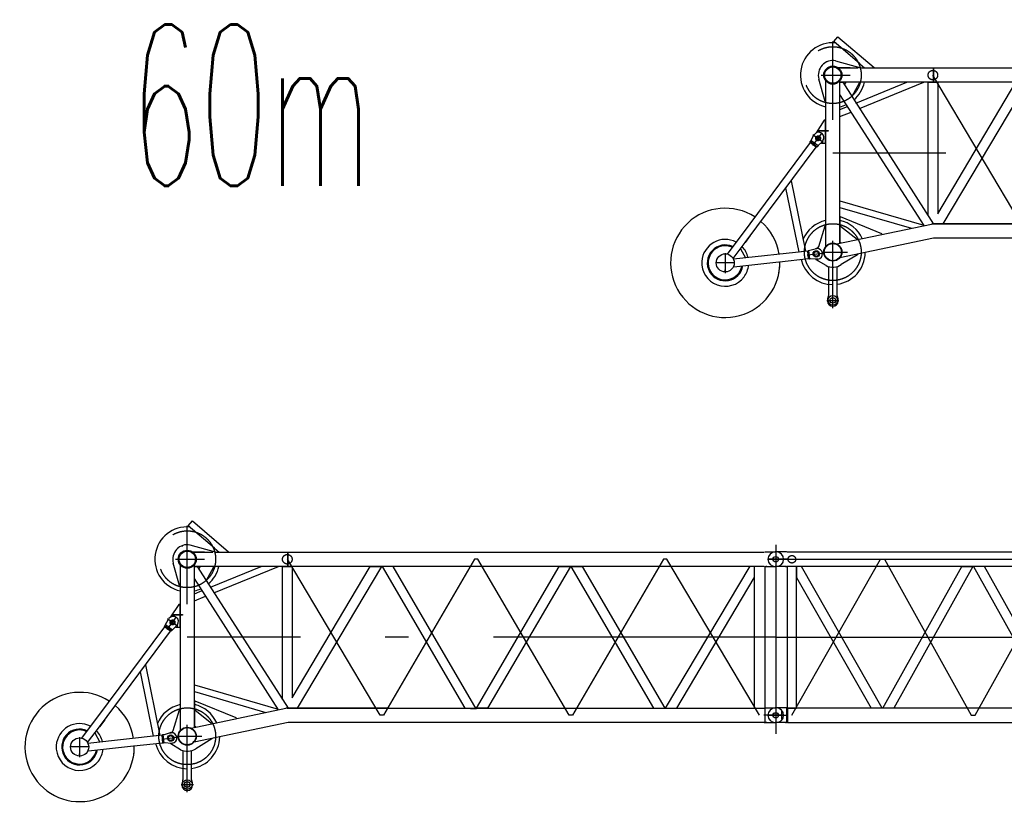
# Model space of a CAD drawing. Extents: x 2355 to 145802, y 9919 to 95870.
# Tile 21 of 60: x 34788 to 43939, y 49734 to 57045. Entities that reach past the tile are written whole.
import ezdxf
from ezdxf.enums import TextEntityAlignment as Align

# ---------------------------------------------------------------- set-up
doc = ezdxf.new("R2010")
doc.units = 0
doc.header["$LTSCALE"] = 87.5
doc.linetypes.add('CENTER', pattern=[50.5, 30, -9, 2.5, -9])
doc.linetypes.add('HIDDEN', pattern=[12.6, 8.4, -4.2])
doc.layers.add('11', color=7, linetype='CONTINUOUS')
doc.layers.add('13', color=216, linetype='CONTINUOUS')
doc.styles.get("Standard").update_dxf_attribs({"font": 'txt', "bigfont": 'bigfont'})

# ---------------------------------------------------------------- blocks, each defined once
blk = doc.blocks.new('*G3')
at = {"layer": '11', "color": 7, "linetype": 'CENTER'}
for p, q in [((42345.6, 56113.1), (42345.6, 56841.4)), ((47815.6, 56663.9), (47815.6, 54907.1)), ((47727.3, 56597.4), (47733.1, 56597.4)), ((47815.6, 56597.4), (47815.6, 56462.4)), ((47815.6, 56596.4), (47815.6, 56463.4)), ((44137.9, 55079.9), (43275.9, 56530)), ((45015.9, 56530), (44169.3, 55079.9)), ((45047.3, 56530), (45015.9, 56530)), ((45893.9, 55079.9), (45047.3, 56530)), ((46771.8, 56530), (45925.3, 55079.9)), ((46803.2, 56530), (46771.8, 56530)), ((47665.6, 55079.9), (46803.2, 56530)), ((47733.1, 56462.4), (47722.1, 56462.4)), ((47815.6, 56529.9), (47744.1, 56529.9)), ((47927.1, 56529.9), (47815.6, 56529.9)), ((42158.9, 55875.6), (42246.8, 55993.5)), ((42161.1, 55978.7), (42257.1, 55907.1)), ((47815.6, 55804.9), (42345.6, 55804.9)), ((47727.3, 55147.4), (47733.1, 55147.4)), ((47815.6, 55147.4), (47815.6, 55012.4)), ((47815.6, 55147.4), (47815.6, 55012.4)), ((44169.3, 55079.9), (44137.9, 55079.9)), ((45925.3, 55079.9), (45893.9, 55079.9)), ((47888.1, 55079.9), (47704.1, 55079.9)), ((47733.1, 55012.4), (47722.1, 55012.4)), ((42345.6, 54364.6), (42345.6, 54990.1)), ((41345.6, 54875.5), (41345.6, 54834.5)), ((41345.6, 54868.2), (41345.6, 54848.2)), ((41345.6, 54834.5), (41345.6, 54690.5)), ((42108.5, 54858.7), (42254.7, 54874.7)), ((42247.6, 54884.9), (42481.4, 54884.9)), ((41435.7, 54784.9), (41255.5, 54784.9)), ((41345.6, 54701.5), (41345.6, 54721.5)), ((42288.6, 54435.9), (42402.5, 54435.9))]:
    blk.add_line(p, q, dxfattribs=at)
at = {"layer": '11', "color": 7, "linetype": 'CONTINUOUS'}
for p, q in [((42354.5, 56841.4), (42393.5, 56887.1)), ((42597.9, 56633.6), (42354.5, 56841.4)), ((42393.5, 56887.1), (42729.4, 56600.2)), ((42297, 56650.2), (42297, 56649.8)), ((42369, 56663.5), (42605, 56598)), ((42266.1, 56631.8), (42266.1, 56632.2)), ((42506.7, 56596.5), (42397.2, 56596.5)), ((42397.2, 56596.5), (42582.3, 56596.5)), ((42597.9, 56633.6), (42641.4, 56596.4)), ((42611.3, 56596.5), (43280.6, 56596.5)), ((42729.4, 56600.2), (42733.6, 56596.5)), ((43280.6, 56463.5), (43280.6, 56596.5)), ((43280.6, 56596.5), (47708.7, 56596.5)), ((43280.6, 56596.5), (43280.6, 56463.5)), ((47715.2, 56597.4), (47815.6, 56597.4)), ((42273.6, 56285), (42215.5, 56493.7)), ((42279.1, 56478.5), (42279.1, 56285)), ((42279.1, 56478.5), (42279.1, 56015.3)), ((42412.1, 54966.8), (42412.1, 56478.5)), ((42412.1, 56349.8), (42412.1, 56463.5)), ((42412.1, 56463.5), (42437.2, 56463.5)), ((43280.6, 56463.5), (42412.1, 56463.5)), ((42437.2, 56463.5), (43282.1, 55146.1)), ((42465, 56463.5), (42452.2, 56440)), ((42593.5, 56463.5), (42465, 56463.5)), ((42561, 56270.5), (43033.5, 56463.5)), ((42593.5, 56458.5), (42593.5, 56463.5)), ((42594.1, 56218.8), (43192.9, 56463.5)), ((43231.2, 55225.5), (43231.2, 56463.5)), ((43231.2, 56463.5), (43320.1, 56463.5)), ((47708.7, 56463.5), (43280.6, 56463.5)), ((43320.1, 55241.6), (44046.6, 56463.5)), ((43320.1, 56463.5), (43320.1, 55241.6)), ((44150, 56463.5), (43366.9, 55146.4)), ((44046.6, 56463.5), (44150, 56463.5)), ((44156.6, 56463.5), (44925.6, 55146.4)), ((44259.6, 56463.5), (44156.6, 56463.5)), ((45031.6, 55141.1), (44259.6, 56463.5)), ((45034.6, 55146.4), (45803.6, 56463.5)), ((45906.5, 56463.5), (45137.6, 55146.4)), ((45803.6, 56463.5), (45906.5, 56463.5)), ((45912.6, 56463.5), (46015.6, 56463.5)), ((46681.5, 55146.4), (45912.6, 56463.5)), ((46015.6, 56463.5), (46784.5, 55146.4)), ((46791.1, 55146.4), (47576.1, 56466.6)), ((47614.8, 56463.5), (47614.8, 55146.4)), ((47715.2, 56462.4), (47815.6, 56462.4)), ((47716.4, 55147.4), (47716.4, 56462.4)), ((42525.7, 56334.7), (42593.5, 56458.5)), ((42279.1, 56285), (42273.6, 56285)), ((43194, 55130.7), (42412.1, 56349.8)), ((42521.5, 56332), (42525.7, 56334.7)), ((46894.5, 55146.4), (47614.8, 56357.6)), ((42412.1, 56209.6), (42483.3, 56238.7)), ((42265.9, 56110.8), (42190.4, 55993.6)), ((42279.1, 56110.8), (42265.9, 56110.8)), ((42279.1, 56015.3), (42279.1, 56110.8)), ((42412.1, 56144.5), (42516.4, 56187.1)), ((42209.1, 56009.3), (42209.1, 56015.3)), ((42209.1, 56015.3), (42279.1, 56015.3)), ((42279.1, 56009.3), (42209.1, 56009.3)), ((42279.1, 56015.3), (42302.2, 56015.3)), ((42279.1, 56009.3), (42279.1, 54936.4)), ((42279.1, 55897.9), (42279.1, 56009.3)), ((42302.2, 56009.3), (42279.1, 56009.3)), ((42302.2, 56015.3), (42302.2, 56009.3)), ((42136.3, 55912.2), (42144.1, 55922.7)), ((42144.1, 55922.7), (42166.8, 55968.2)), ((42166.8, 55968.2), (42175.2, 55979.4)), ((42253.8, 55920.8), (42245.4, 55909.6)), ((42135.3, 55902.5), (41501.7, 55052.8)), ((41529.4, 54972.8), (42191.4, 55860.6)), ((42135.3, 55902.5), (42136.3, 55912.2)), ((42191.4, 55860.6), (42135.3, 55902.5)), ((42136.3, 55912.2), (42200.4, 55864.4)), ((42177.3, 55888.4), (42177.3, 55888.4)), ((42177.3, 55885.9), (42177.3, 55885.9)), ((42177.3, 55883.4), (42177.3, 55883.4)), ((42200.4, 55864.4), (42191.4, 55860.6)), ((42208.3, 55874.9), (42200.4, 55864.4)), ((42245.4, 55909.6), (42208.3, 55874.9)), ((42236.7, 55901.5), (42239.1, 55897.9)), ((42239.1, 55897.9), (42279.1, 55897.9)), ((41958.7, 55548.5), (42092.1, 54892.1)), ((42032, 54885.5), (41910.3, 55483.7)), ((42412.1, 55362), (43190.6, 55135.9)), ((42412.1, 55299.2), (43076.9, 55106.2)), ((42418.1, 55211.3), (42412.1, 55211.3)), ((42412.1, 55211.3), (42412.1, 54979.3)), ((42801.5, 55054.5), (42418.1, 55211.3)), ((42215.4, 54937), (42273.6, 55129.9)), ((42273.6, 55129.9), (42279.1, 55129.9)), ((42279.1, 55129.9), (42279.1, 54936.4)), ((42382.4, 54960.5), (43261.9, 55145)), ((42412.1, 54979.3), (42412.1, 55126.9)), ((42412.1, 55126.9), (42418.5, 55126.9)), ((42418.5, 55126.9), (42572, 55006.4)), ((43275.6, 55146.4), (44205.6, 55146.4)), ((44205.6, 55146.4), (43275.6, 55146.4)), ((44205.6, 55146.4), (47708.7, 55146.4)), ((44925.6, 55146.4), (45031.6, 55141.1)), ((45137.6, 55146.4), (45028.5, 55146.4)), ((47708.7, 55146.4), (47715.2, 55147.4)), ((47715.2, 55147.4), (47715.2, 55012.4)), ((47715.2, 55147.4), (47815.6, 55147.4)), ((47873.1, 55045.8), (47873.1, 55114)), ((41501.7, 55052.8), (41452.6, 54987)), ((41578.5, 55038.6), (41529.4, 54972.8)), ((43282.5, 55013.4), (42409.7, 54830.4)), ((42572, 55006.4), (42573.2, 55000.5)), ((42802.8, 55048.7), (42801.5, 55054.5)), ((44205.6, 55013.4), (43282.5, 55013.4)), ((47708.7, 55013.4), (44205.6, 55013.4)), ((47708.7, 55013.4), (47715.2, 55012.4)), ((47715.2, 55012.4), (47815.6, 55012.4)), ((41452.6, 54987), (41363.3, 54867.2)), ((41419.4, 54825.3), (41529.4, 54972.8)), ((41486.3, 54915), (41534.5, 54830.8)), ((42132.9, 54901.6), (42181.6, 54916)), ((42181.6, 54916), (42195.6, 54917.5)), ((42192, 54917.1), (42192, 54922.8)), ((42192, 54922.8), (42196.3, 54922.8)), ((42412.1, 54979.3), (42424.7, 54969.4)), ((42424.7, 54969.4), (42412.1, 54979.3)), ((42112, 54894.2), (41422.7, 54818.6)), ((41850.6, 54794.5), (42119.6, 54824.7)), ((42092.1, 54892.1), (42032, 54885.5)), ((42112, 54894.2), (42119.9, 54900.1)), ((42119.6, 54824.7), (42112, 54894.2)), ((42128.6, 54820.6), (42119.6, 54824.7)), ((42119.9, 54900.1), (42132.9, 54901.6)), ((42119.9, 54900.1), (42128.6, 54820.6)), ((42141.7, 54822), (42128.6, 54820.6)), ((42192.3, 54818.6), (42141.7, 54822)), ((42192, 54812.8), (42192, 54818.6)), ((42206.3, 54820.1), (42192.3, 54818.6)), ((42219.4, 54823.7), (42219.4, 54823.7)), ((42575.6, 54860), (42424.5, 54769.1)), ((42574.6, 54864.9), (42575.6, 54860)), ((41421.2, 54748), (41426.5, 54748)), ((41426.5, 54748), (41844.7, 54794.5)), ((42282.5, 54759.6), (42192, 54812.8)), ((42206.1, 54808.5), (42206.1, 54807.7)), ((42305.6, 54750.7), (42305.6, 54478.3)), ((42385.6, 54478.2), (42385.6, 54750.6)), ((42295.6, 54440.8), (42295.6, 54430.9)), ((42395.6, 54430.9), (42395.6, 54440.9))]:
    blk.add_line(p, q, dxfattribs=at)
at = {"layer": '11', "color": 7, "linetype": 'HIDDEN'}
for p, q in [((42237.8, 56529.9), (42506.8, 56529.9)), ((42144.1, 55922.7), (42208.3, 55874.9)), ((42295.6, 54440.8), (42295.6, 54430.9)), ((42395.6, 54430.9), (42395.6, 54440.9))]:
    blk.add_line(p, q, dxfattribs=at)
at = {"layer": '11', "color": 7, "linetype": 'CONTINUOUS'}
blk.add_lwpolyline([(41401.3, 54919.3), (41401.9, 54919.2)], dxfattribs=at)
at = {"layer": '11', "color": 7, "linetype": 'HIDDEN'}
for centre, radius in [((42345.6, 56530), 264), ((43275.6, 56529.9), 44.5), ((42209.1, 55942.9), 22.5)]:
    blk.add_circle(centre, radius, dxfattribs=at)
at = {"layer": '11', "color": 7, "linetype": 'CONTINUOUS'}
for centre, radius in [((42345.6, 56529.9), 84.3), ((42345.6, 56529.9), 76), ((47815.6, 56529.9), 25.5), ((42209.1, 55942.9), 17.1), ((47815.6, 55079.9), 25.5), ((42345.6, 54884.9), 84), ((42345.6, 54884.9), 80), ((41345.6, 54784.9), 84.1), ((42192, 54867.8), 30), ((42192, 54867.8), 22.5), ((42192, 54867.8), 22.5), ((42345.6, 54435.9), 45), ((42345.6, 54435.9), 26)]:
    blk.add_circle(centre, radius, dxfattribs=at)
at = {"layer": '11', "color": 7, "linetype": 'CENTER'}
blk.add_circle((42345.6, 54884.9), 264, dxfattribs=at)
at = {"layer": '11', "color": 7, "linetype": 'CONTINUOUS'}
for centre, radius, start, end in [((42345.6, 56529.9), 301.5, 85.16906, 171.57169), ((42345.6, 56529.9), 135, 78.77052, -164.45529), ((42345.6, 56529.9), 301.5, 171.57307, -102.74243), ((47820.6, 56529.9), 67.5, 0, 90), ((42345.6, 56529.9), 301.5, -49.46246, -12.7161), ((47820.6, 56529.9), 67.5, -90, 0), ((42345.6, 56529.9), 301.5, -77.25964, -65.19077), ((42214.5, 55950.1), 49, -36.71097, 143.28796), ((41345.6, 54784.9), 508, 57.24049, 1.19177), ((41345.6, 54784.9), 508, 9.09353, 49.33808), ((42345.6, 54884.9), 301.5, 102.73973, 157.06713), ((42345.6, 54884.9), 301.5, 24.58458, 77.25697), ((43275.6, 55080.1), 66.3, 90, 101.87793), ((43275.6, 55080), 66.4, 90, 101.85548), ((47820.6, 55079.9), 67.5, 0, 90), ((41345.6, 54784.9), 217.8, 62.53751, 176.34952), ((47820.6, 55079.9), 67.5, -90, 0), ((41345.6, 54784.9), 166.8, 65.40244, -150.55548), ((41345.6, 54784.9), 158.2, 66.06635, -150.55563), ((41345.6, 54784.9), 217.8, 12.87309, 44.04091), ((42200.9, 54868.8), 49, -83.73584, 96.26199), ((42196.3, 54942.8), 20, -90, -16.80737), ((42345.6, 54884.9), 301.5, -167.02945, -89.99966), ((42345.6, 54884.9), 301.5, -82.3808, -1.02635), ((41345.6, 54784.9), 217.8, 176.34949, -36.74615), ((41345.6, 54784.9), 166.8, -150.55577, -9.3653), ((41345.6, 54784.9), 158.2, -150.55724, -10.23193), ((41345.6, 54784.9), 217.8, -36.74564, -5.64334), ((41345.6, 54784.9), 508, -12.0368, 1.19), ((42345.6, 54884.9), 140, -116.71658, -55.70477), ((42345.6, 54440.8), 50, 150.05791, 179.99924), ((42280.6, 54478.3), 25, -29.89746, -0.00076), ((42410.5, 54478.2), 24.9, 180, -150.07852), ((42345.6, 54440.8), 50, 0, 29.88321), ((42345.6, 54430.9), 50, 180, 0)]:
    blk.add_arc(centre, radius, start, end, dxfattribs=at)
at = {"layer": '11', "color": 7, "linetype": 'HIDDEN'}
for centre, radius, start, end in [((42280.6, 54478.3), 25, -29.89572, -0.00076), ((42410.5, 54478.2), 24.9, 180, -150.08202)]:
    blk.add_arc(centre, radius, start, end, dxfattribs=at)
blk = doc.blocks.new('*G4')
at = {"layer": '11', "color": 7, "linetype": 'CONTINUOUS'}
for p, q in [((36354.5, 52341.4), (36393.5, 52387.1)), ((36393.5, 52387.1), (36729.3, 52100.2)), ((36597.9, 52133.6), (36354.5, 52341.4)), ((36369, 52163.5), (36605, 52098)), ((36266.1, 52131.8), (36266.1, 52132.2)), ((36297, 52150.2), (36297, 52149.8)), ((36506.7, 52096.5), (36397.1, 52096.5)), ((36397.1, 52096.5), (36582.3, 52096.5)), ((36597.9, 52133.6), (36641.4, 52096.4)), ((36611.3, 52096.5), (37280.6, 52096.5)), ((36729.3, 52100.2), (36733.6, 52096.5)), ((37280.6, 51963.5), (37280.6, 52096.5)), ((37280.6, 52096.5), (41708.7, 52096.5)), ((37280.6, 52096.5), (37280.6, 51963.5)), ((41715.2, 52097.4), (41815.6, 52097.4)), ((36273.6, 51785), (36215.5, 51993.7)), ((36279.1, 51978.5), (36279.1, 51785)), ((36279.1, 51978.5), (36279.1, 51515.3)), ((36412.1, 50466.8), (36412.1, 51978.5)), ((36412.1, 51849.8), (36412.1, 51963.5)), ((36412.1, 51963.5), (36437.1, 51963.5)), ((37280.6, 51963.5), (36412.1, 51963.5)), ((36437.1, 51963.5), (37282.1, 50646.1)), ((36465, 51963.5), (36452.2, 51940)), ((36593.4, 51963.5), (36465, 51963.5)), ((36525.7, 51834.7), (36593.4, 51958.5)), ((36561, 51770.5), (37033.5, 51963.5)), ((36593.4, 51958.5), (36593.4, 51963.5)), ((36594.1, 51718.8), (37192.9, 51963.5)), ((37231.2, 50725.5), (37231.2, 51963.5)), ((37231.2, 51963.5), (37320.1, 51963.5)), ((41708.7, 51963.5), (37280.6, 51963.5)), ((37320.1, 50741.6), (38046.6, 51963.5)), ((37320.1, 51963.5), (37320.1, 50741.6)), ((38150, 51963.5), (37366.9, 50646.4)), ((38046.6, 51963.5), (38150, 51963.5)), ((38156.6, 51963.5), (38925.6, 50646.4)), ((38259.5, 51963.5), (38156.6, 51963.5)), ((39031.6, 50641.1), (38259.5, 51963.5)), ((39034.6, 50646.4), (39803.6, 51963.5)), ((39906.5, 51963.5), (39137.6, 50646.4)), ((39803.6, 51963.5), (39906.5, 51963.5)), ((39912.6, 51963.5), (40015.6, 51963.5)), ((40681.5, 50646.4), (39912.6, 51963.5)), ((40015.6, 51963.5), (40784.5, 50646.4)), ((40791, 50646.4), (41576.1, 51966.6)), ((41614.8, 51963.5), (41614.8, 50646.4)), ((41715.2, 51962.4), (41815.6, 51962.4)), ((41716.4, 50647.4), (41716.4, 51962.4)), ((37194, 50630.7), (36412.1, 51849.8)), ((36521.5, 51832), (36525.7, 51834.7)), ((40894.5, 50646.4), (41614.8, 51857.6)), ((36279.1, 51785), (36273.6, 51785)), ((36412.1, 51709.6), (36483.3, 51738.7)), ((36412.1, 51644.5), (36516.4, 51687.1)), ((36265.9, 51610.8), (36190.4, 51493.6)), ((36279.1, 51610.8), (36265.9, 51610.8)), ((36279.1, 51515.3), (36279.1, 51610.8)), ((36144.1, 51422.7), (36166.8, 51468.2)), ((36166.8, 51468.2), (36175.2, 51479.4)), ((36209.1, 51509.3), (36209.1, 51515.3)), ((36209.1, 51515.3), (36279.1, 51515.3)), ((36279.1, 51509.3), (36209.1, 51509.3)), ((36279.1, 51515.3), (36302.2, 51515.3)), ((36279.1, 51509.3), (36279.1, 50436.4)), ((36279.1, 51397.9), (36279.1, 51509.3)), ((36302.2, 51509.3), (36279.1, 51509.3)), ((36302.2, 51515.3), (36302.2, 51509.3)), ((36135.3, 51402.5), (35501.7, 50552.8)), ((35529.4, 50472.8), (36191.4, 51360.6)), ((36135.3, 51402.5), (36136.3, 51412.2)), ((36191.4, 51360.6), (36135.3, 51402.5)), ((36136.3, 51412.2), (36144.1, 51422.7)), ((36136.3, 51412.2), (36200.4, 51364.4)), ((36177.2, 51388.4), (36177.2, 51388.4)), ((36177.2, 51385.9), (36177.2, 51385.9)), ((36177.2, 51383.4), (36177.2, 51383.4)), ((36200.4, 51364.4), (36191.4, 51360.6)), ((36208.3, 51374.9), (36200.4, 51364.4)), ((36245.4, 51409.6), (36208.3, 51374.9)), ((36236.7, 51401.5), (36239.1, 51397.9)), ((36239.1, 51397.9), (36279.1, 51397.9)), ((36253.7, 51420.8), (36245.4, 51409.6)), ((36031.9, 50385.5), (35910.3, 50983.7)), ((35958.7, 51048.5), (36092.1, 50392.1)), ((36412.1, 50862), (37190.6, 50635.9)), ((36412.1, 50799.2), (37076.9, 50606.2)), ((36418.1, 50711.3), (36412.1, 50711.3)), ((36412.1, 50711.3), (36412.1, 50479.3)), ((36801.5, 50554.5), (36418.1, 50711.3)), ((36215.4, 50437), (36273.6, 50629.9)), ((36273.6, 50629.9), (36279.1, 50629.9)), ((36279.1, 50629.9), (36279.1, 50436.4)), ((36382.4, 50460.5), (37261.9, 50645)), ((36412.1, 50479.3), (36412.1, 50626.9)), ((36412.1, 50626.9), (36418.4, 50626.9)), ((36418.4, 50626.9), (36572, 50506.4)), ((37275.6, 50646.4), (38205.6, 50646.4)), ((38205.6, 50646.4), (37275.6, 50646.4)), ((38205.6, 50646.4), (41708.7, 50646.4)), ((38925.6, 50646.4), (39031.6, 50641.1)), ((39137.6, 50646.4), (39028.5, 50646.4)), ((41708.7, 50646.4), (41715.2, 50647.4)), ((41715.2, 50647.4), (41715.2, 50512.4)), ((41715.2, 50647.4), (41815.6, 50647.4)), ((41873.1, 50545.8), (41873.1, 50614)), ((35501.7, 50552.8), (35452.6, 50487)), ((35578.4, 50538.6), (35529.4, 50472.8)), ((36802.8, 50548.7), (36801.5, 50554.5)), ((35452.6, 50487), (35363.3, 50367.2)), ((35419.4, 50325.3), (35529.4, 50472.8)), ((36191.9, 50417.1), (36191.9, 50422.8)), ((36191.9, 50422.8), (36196.2, 50422.8)), ((37282.5, 50513.4), (36409.7, 50330.4)), ((36412.1, 50479.3), (36424.7, 50469.4)), ((36424.7, 50469.4), (36412.1, 50479.3)), ((36572, 50506.4), (36573.2, 50500.5)), ((38205.6, 50513.4), (37282.5, 50513.4)), ((41708.7, 50513.4), (38205.6, 50513.4)), ((41708.7, 50513.4), (41715.2, 50512.4)), ((41715.2, 50512.4), (41815.6, 50512.4)), ((36112, 50394.2), (35422.7, 50318.6)), ((35486.3, 50415), (35534.5, 50330.8)), ((36092.1, 50392.1), (36031.9, 50385.5)), ((36112, 50394.2), (36119.9, 50400.1)), ((36119.6, 50324.7), (36112, 50394.2)), ((36119.9, 50400.1), (36132.9, 50401.6)), ((36119.9, 50400.1), (36128.6, 50320.6)), ((36132.9, 50401.6), (36181.6, 50416)), ((36181.6, 50416), (36195.5, 50417.5)), ((36575.6, 50360), (36424.5, 50269.1)), ((36574.5, 50364.9), (36575.6, 50360)), ((35421.2, 50248), (35426.5, 50248)), ((35426.5, 50248), (35844.6, 50294.5)), ((35850.6, 50294.5), (36119.6, 50324.7)), ((36128.6, 50320.6), (36119.6, 50324.7)), ((36141.6, 50322), (36128.6, 50320.6)), ((36192.3, 50318.6), (36141.6, 50322)), ((36191.9, 50312.8), (36191.9, 50318.6)), ((36282.5, 50259.6), (36191.9, 50312.8)), ((36206.2, 50320.1), (36192.3, 50318.6)), ((36206.1, 50308.5), (36206.1, 50307.7)), ((36219.4, 50323.7), (36219.4, 50323.7)), ((36305.6, 50250.7), (36305.6, 49978.3)), ((36385.6, 49978.2), (36385.6, 50250.6)), ((36295.6, 49940.8), (36295.6, 49930.9)), ((36395.6, 49930.9), (36395.6, 49940.9))]:
    blk.add_line(p, q, dxfattribs=at)
at = {"layer": '11', "color": 7, "linetype": 'CENTER'}
for p, q in [((36345.6, 51613.1), (36345.6, 52341.4)), ((41815.6, 52163.9), (41815.6, 50407.1)), ((41727.3, 52097.4), (41733.1, 52097.4)), ((41815.6, 52097.4), (41815.6, 51962.4)), ((41815.6, 52096.4), (41815.6, 51963.4)), ((38137.8, 50579.9), (37275.9, 52030)), ((39015.9, 52030), (38169.2, 50579.9)), ((39047.3, 52030), (39015.9, 52030)), ((39893.9, 50579.9), (39047.3, 52030)), ((40771.8, 52030), (39925.3, 50579.9)), ((40803.2, 52030), (40771.8, 52030)), ((41665.6, 50579.9), (40803.2, 52030)), ((41815.6, 52029.9), (41744.1, 52029.9)), ((41927.1, 52029.9), (41815.6, 52029.9)), ((41733.1, 51962.4), (41722.1, 51962.4)), ((36158.9, 51375.6), (36246.8, 51493.5)), ((36161.1, 51478.7), (36257.1, 51407.1)), ((41815.6, 51304.9), (36345.6, 51304.9)), ((41727.3, 50647.4), (41733.1, 50647.4)), ((41815.6, 50647.4), (41815.6, 50512.4)), ((41815.6, 50647.4), (41815.6, 50512.4)), ((38169.2, 50579.9), (38137.8, 50579.9)), ((39925.3, 50579.9), (39893.9, 50579.9)), ((41888.1, 50579.9), (41704.1, 50579.9)), ((36345.6, 49864.6), (36345.6, 50490.1)), ((41733.1, 50512.4), (41722.1, 50512.4)), ((35345.6, 50375.5), (35345.6, 50334.5)), ((35345.6, 50368.2), (35345.6, 50348.2)), ((35345.6, 50334.5), (35345.6, 50190.5)), ((36108.5, 50358.7), (36254.7, 50374.7)), ((36247.5, 50384.9), (36481.4, 50384.9)), ((35435.6, 50284.9), (35255.5, 50284.9)), ((35345.6, 50201.5), (35345.6, 50221.5)), ((36288.6, 49935.9), (36402.5, 49935.9))]:
    blk.add_line(p, q, dxfattribs=at)
at = {"layer": '11', "color": 7, "linetype": 'HIDDEN'}
for p, q in [((36237.8, 52029.9), (36506.8, 52029.9)), ((36144.1, 51422.7), (36208.3, 51374.9)), ((36295.6, 49940.8), (36295.6, 49930.9)), ((36395.6, 49930.9), (36395.6, 49940.9))]:
    blk.add_line(p, q, dxfattribs=at)
at = {"layer": '11', "color": 7, "linetype": 'CONTINUOUS'}
blk.add_lwpolyline([(35401.3, 50419.3), (35401.9, 50419.2)], dxfattribs=at)
at = {"layer": '11', "color": 7, "linetype": 'HIDDEN'}
for centre, radius in [((36345.6, 52030), 264), ((37275.6, 52029.9), 44.5), ((36209.1, 51442.9), 22.5)]:
    blk.add_circle(centre, radius, dxfattribs=at)
at = {"layer": '11', "color": 7, "linetype": 'CONTINUOUS'}
for centre, radius in [((36345.6, 52029.9), 84.3), ((36345.6, 52029.9), 76), ((41815.6, 52029.9), 25.5), ((36209.1, 51442.9), 17.1), ((41815.6, 50579.9), 25.5), ((36345.6, 50384.9), 84), ((36345.6, 50384.9), 80), ((35345.6, 50284.9), 84.1), ((36192, 50367.8), 30), ((36191.9, 50367.8), 22.5), ((36191.9, 50367.8), 22.5), ((36345.6, 49935.9), 45), ((36345.6, 49935.9), 26)]:
    blk.add_circle(centre, radius, dxfattribs=at)
at = {"layer": '11', "color": 7, "linetype": 'CENTER'}
blk.add_circle((36345.6, 50384.9), 264, dxfattribs=at)
at = {"layer": '11', "color": 7, "linetype": 'CONTINUOUS'}
for centre, radius, start, end in [((36345.6, 52029.9), 301.5, 85.16906, 171.57169), ((36345.6, 52029.9), 135, 78.77052, -164.45529), ((36345.6, 52029.9), 301.5, 171.57307, -102.74243), ((41820.6, 52029.9), 67.5, 0, 90), ((41820.6, 52029.9), 67.5, -90, 0), ((36345.6, 52029.9), 301.5, -49.46246, -12.7161), ((36345.6, 52029.9), 301.5, -77.25964, -65.19077), ((36214.5, 51450.1), 49, -36.71097, 143.28796), ((35345.6, 50284.9), 508, 57.24049, 1.19177), ((35345.6, 50284.9), 508, 9.09353, 49.33808), ((36345.6, 50384.9), 301.5, 102.73973, 157.06713), ((36345.6, 50384.9), 301.5, 24.58458, 77.25697), ((37275.6, 50580.1), 66.3, 90, 101.87793), ((37275.6, 50580), 66.4, 90, 101.85548), ((41820.6, 50579.9), 67.5, 0, 90), ((41820.6, 50579.9), 67.5, -90, 0), ((35345.6, 50284.9), 217.8, 62.53751, 176.34952), ((35345.6, 50284.9), 166.8, 65.40244, -150.55548), ((35345.6, 50284.9), 158.2, 66.06635, -150.55563), ((35345.6, 50284.9), 217.8, 12.87309, 44.04091), ((36196.2, 50442.8), 20, -90, -16.80737), ((36200.9, 50368.8), 49, -83.73584, 96.26199), ((36345.6, 50384.9), 301.5, -82.3808, -1.02635), ((35345.6, 50284.9), 217.8, 176.34949, -36.74615), ((35345.6, 50284.9), 166.8, -150.55577, -9.3653), ((35345.6, 50284.9), 158.2, -150.55724, -10.23193), ((35345.6, 50284.9), 217.8, -36.74564, -5.64334), ((35345.6, 50284.9), 508, -12.0368, 1.19), ((36345.6, 50384.9), 301.5, -167.02945, -89.99966), ((36345.6, 50384.9), 140, -116.71658, -55.70477), ((36345.6, 49940.8), 50, 150.05791, 179.99924), ((36280.6, 49978.3), 25, -29.89746, -0.00076), ((36410.5, 49978.2), 24.9, 180, -150.07852), ((36345.5, 49940.8), 50, 0, 29.88321), ((36345.6, 49930.9), 50, 180, 0)]:
    blk.add_arc(centre, radius, start, end, dxfattribs=at)
at = {"layer": '11', "color": 7, "linetype": 'HIDDEN'}
for centre, radius, start, end in [((36280.6, 49978.3), 25, -29.89572, -0.00076), ((36410.5, 49978.2), 24.9, 180, -150.08202)]:
    blk.add_arc(centre, radius, start, end, dxfattribs=at)
blk = doc.blocks.new('*G11')
at = {"layer": '11', "color": 7, "linetype": 'CONTINUOUS'}
for p, q in [((41815.6, 52097.4), (41810.6, 52097.4)), ((41916, 52097.4), (41815.6, 52097.4)), ((41925.1, 52096.4), (41916, 52097.4)), ((46099.5, 52096.4), (41925.1, 52096.4)), ((46091.1, 52064), (46091.1, 52077.7)), ((46114.2, 52102.7), (46537.4, 52134.8)), ((46537.4, 52134.8), (46537.4, 52129.8)), ((46538.1, 52129.8), (47698.1, 52129.8)), ((46984.4, 52134.8), (46543.1, 52134.8)), ((46543.1, 52134.8), (46543.1, 52129.8)), ((46543.1, 52129.8), (46984.4, 52129.8)), ((46671.6, 52067), (46718.1, 52069.6)), ((46718.1, 52069.6), (47627.4, 52069.6)), ((46984.4, 52129.8), (46984.4, 52134.8)), ((46984.4, 52129.9), (46984.4, 52132.9)), ((46984.4, 52132.9), (46987.4, 52129.9)), ((46984.4, 52132.8), (46984.4, 52132.8)), ((46984.4, 52131.6), (46984.4, 52132.2)), ((46984.4, 52130.4), (46985.6, 52131.6)), ((46987.4, 52129.9), (46984.4, 52129.9)), ((46985.9, 52131.3), (46984.5, 52129.9)), ((46984.8, 52132.5), (46984.8, 52132.2)), ((46985.1, 52129.9), (46986.2, 52131)), ((46985.4, 52131.9), (46985.4, 52131)), ((46986.3, 52129.9), (46986.3, 52130.4)), ((46986.5, 52130.7), (46986.5, 52129.9)), ((46987.1, 52130.1), (46987.1, 52129.9)), ((47681.7, 52134.9), (47350.4, 52134.9)), ((47350.4, 52134.9), (47350.4, 52129.9)), ((47350.4, 52129.9), (47681.7, 52129.9)), ((47438.7, 52129.8), (47438.7, 52124.7)), ((47458.7, 52104.7), (47518.7, 52104.7)), ((47538.7, 52124.7), (47538.7, 52129.8)), ((47605.4, 52072.1), (47610.2, 52070.8)), ((47627.4, 52069.6), (47655.6, 52059.2)), ((47681.7, 52129.9), (47681.7, 52134.9)), ((46096.1, 52064), (46091.1, 52064)), ((46538.1, 52060.4), (46096.4, 52060.4)), ((46233.1, 51957.6), (46233.1, 51995.6)), ((46235.5, 51957.6), (46235.5, 51999.4)), ((46235.5, 51999.4), (46538.1, 51999.4)), ((46538.1, 51999.4), (46538.1, 52060.4)), ((46671.6, 52062.4), (46671.6, 52067)), ((46671.6, 51992.7), (46671.6, 51997.4)), ((46718.8, 51989.9), (46671.6, 51992.7)), ((47621.2, 51989.9), (46718.8, 51989.9)), ((47602.6, 51989.9), (47621.2, 51989.9)), ((47655.6, 52000.6), (47629.8, 51991.1)), ((47629.8, 51991.1), (47637.7, 51994.1)), ((47655.6, 52059.2), (47655.6, 52052.4)), ((47655.6, 52059.2), (47655.6, 52052.4)), ((47655.6, 52007.4), (47655.6, 52000.6)), ((41815.6, 51962.4), (41810.6, 51962.4)), ((41916, 51962.4), (41815.6, 51962.4)), ((41916, 51962.4), (41925.1, 51963.4)), ((42009.5, 51963.4), (41920.6, 51963.4)), ((41920.6, 51963.4), (41920.6, 50646.4)), ((46230.9, 51963.4), (41925.1, 51963.4)), ((42009.5, 50646.4), (42009.5, 51963.4)), ((42054.1, 51963.4), (42009.5, 51963.4)), ((42009.5, 51963.4), (42009.5, 51861.8)), ((42803.5, 50646.4), (42054.1, 51963.4)), ((42811.3, 50646.4), (43544.8, 51963.4)), ((43646.7, 51963.4), (42913.2, 50646.4)), ((43544.8, 51963.4), (43646.7, 51963.4)), ((43755.8, 51963.4), (43653.9, 51963.4)), ((43653.9, 51963.4), (44387.4, 50646.4)), ((44489.3, 50646.4), (43755.8, 51963.4)), ((44496.5, 50646.4), (45230, 51963.4)), ((45331.9, 51963.4), (44598.4, 50646.4)), ((45339.6, 51963.4), (46089, 50646.4)), ((46133.6, 50748), (45442, 51963.4)), ((45791.5, 51963.4), (45741.5, 51963.4)), ((45949, 51963.4), (45899, 51963.4)), ((46106.5, 51963.4), (46056.5, 51963.4)), ((46133.6, 51951.9), (46133.6, 50646.4)), ((46222.5, 50646.4), (46222.5, 51963.4)), ((47209.4, 51895.6), (46222.5, 50712.5)), ((46238.1, 51963.4), (46232.1, 51963.4)), ((46536.5, 51895.7), (46254.9, 51932.8)), ((46537.2, 51900.7), (46536.5, 51895.7)), ((47698.2, 51900.5), (46538.1, 51900.5)), ((46543.1, 51895.6), (46543.1, 51900.5)), ((46543.1, 51900.5), (47681.6, 51900.5)), ((47681.6, 51895.6), (46543.1, 51895.6)), ((46864.4, 51934.9), (46840.3, 51941.8)), ((47039, 51935.4), (47139, 51935.4)), ((47275.6, 51895.6), (47209.4, 51895.6)), ((47275.6, 51816.3), (47275.6, 51895.6)), ((47377.2, 51895.6), (47275.6, 51895.6)), ((47275.6, 51895.6), (47275.6, 50646.4)), ((47347.9, 50628.1), (47347.9, 51895.6)), ((47347.9, 51895.6), (47603, 51895.6)), ((47675.6, 51895.6), (47574, 51895.6)), ((47603, 51895.6), (47603, 50628.1)), ((47675.6, 50646.4), (47675.6, 51895.6)), ((47681.6, 51900.5), (47681.6, 51895.6)), ((42009.5, 51861.8), (42701.1, 50646.4)), ((46299.7, 50646.4), (47275.6, 51816.3)), ((47682.5, 50812.4), (47667.5, 50812.4)), ((47667.5, 50812.4), (47667.5, 50646.4)), ((47815.6, 50652.4), (47682.5, 50812.4)), ((41815.6, 50647.4), (41810.6, 50647.4)), ((41920.6, 50647.4), (41815.6, 50647.4)), ((41916, 50647.4), (41916, 50512.4)), ((41920.6, 50646.4), (42009.5, 50646.4)), ((47276.6, 50646.4), (41925.1, 50646.4)), ((41925.1, 50646.4), (41925.1, 50513.4)), ((42392.4, 50646.4), (42380.4, 50646.4)), ((43656.3, 50646.4), (43644.3, 50646.4)), ((45341.5, 50646.4), (45329.5, 50646.4)), ((46758.2, 50646.4), (46746.2, 50646.4)), ((47275.6, 50646.4), (47347.9, 50646.4)), ((47603, 50628.1), (47347.9, 50628.1)), ((47603, 50646.4), (47675.6, 50646.4)), ((47667.5, 50646.4), (47706.1, 50646.4)), ((47706.1, 50646.4), (47676.6, 50646.4)), ((47706.1, 50647.4), (47815.6, 50647.4)), ((47706.1, 50646.4), (47706.1, 50647.4)), ((47706.1, 50512.4), (47706.1, 50646.4)), ((47815.6, 50647.4), (47815.6, 50652.4)), ((47815.6, 50647.4), (47820.6, 50647.4)), ((41815.6, 50512.4), (41810.6, 50512.4)), ((41916, 50512.4), (41815.6, 50512.4)), ((41925.1, 50513.4), (41916, 50512.4)), ((41925.1, 50513.4), (47706.1, 50513.4)), ((47706.1, 50512.4), (47815.6, 50512.4))]:
    blk.add_line(p, q, dxfattribs=at)
at = {"layer": '11', "color": 7, "linetype": 'CENTER'}
for p, q in [((41815.6, 52097.4), (41815.6, 51962.4)), ((41910.4, 52097.4), (41904.6, 52097.4)), ((46671.6, 51986), (46671.6, 52072.5)), ((47655.6, 51977.2), (47655.6, 52083.3)), ((47655.6, 52029.9), (47655.6, 52072.4)), ((41743.1, 52029.9), (41927.1, 52029.9)), ((41815.6, 52029.9), (47815.6, 52029.9)), ((41965.1, 50579.9), (42790.2, 52029.9)), ((42790.2, 52029.9), (42825.2, 52029.9)), ((42825.2, 52029.9), (43632.8, 50579.9)), ((43632.8, 52029.9), (43667.8, 52029.9)), ((43667.8, 50579.9), (44475.4, 52029.9)), ((44510.4, 52029.9), (45318, 50579.9)), ((45353, 50579.9), (46178.1, 52029.9)), ((46036.4, 52029.9), (47955.2, 52029.9)), ((46649, 52029.9), (46215.3, 52029.9)), ((47767.8, 52029.9), (46649, 52029.9)), ((46671.6, 52021.2), (46671.6, 52046.2)), ((46671.6, 52017.2), (46671.6, 52044.9)), ((47153.7, 51990.5), (47153.7, 52067.4)), ((47655.6, 52019), (47655.6, 52039)), ((47655.6, 52027.7), (47655.6, 52032)), ((47655.6, 52027.7), (47655.6, 52032)), ((47655.6, 52029.9), (47655.6, 51992.4)), ((47693, 52029.9), (47767.8, 52029.9)), ((41904.6, 51962.4), (41915.6, 51962.4)), ((41815.6, 51304.9), (47815.6, 51304.9)), ((41815.6, 50647.4), (41815.6, 50512.4)), ((41910.4, 50647.4), (41904.6, 50647.4)), ((47815.6, 50647.4), (47815.6, 50512.4)), ((47815.6, 50641.6), (47815.6, 50524)), ((41743.1, 50579.9), (41927.1, 50579.9)), ((43632.8, 50579.9), (43667.8, 50579.9)), ((47888.1, 50579.9), (47704.1, 50579.9)), ((41904.6, 50512.4), (41915.6, 50512.4))]:
    blk.add_line(p, q, dxfattribs=at)
at = {"layer": '11', "color": 7, "linetype": 'HIDDEN'}
for p, q in [((47696.4, 52129.9), (46535.5, 52129.9)), ((46538.1, 52129.8), (46543.1, 52129.8)), ((46786.6, 52093.8), (46671.6, 52068.1)), ((47561.1, 52094.9), (46793.2, 52094.9)), ((47655.6, 52059.2), (47561.1, 52094.9)), ((46102.9, 52029.9), (46253.2, 52029.9)), ((46235.5, 51985.6), (46235.5, 51957.6)), ((46671.6, 52068.1), (46671.6, 52062.8)), ((46671.8, 51997.4), (46671.8, 51991.3)), ((46671.8, 51991.3), (46857.5, 51936.8)), ((47572.5, 51970), (47655.6, 52000.6)), ((47655.6, 52052.4), (47655.6, 52059.2)), ((47655.6, 52000.6), (47655.6, 52007.4)), ((43752, 51963.4), (43657.6, 51963.4)), ((46219.3, 51963.4), (46136.8, 51963.4)), ((46543.1, 51900.5), (46538.1, 51900.5)), ((46864.4, 51935.6), (47160.9, 51935.6)), ((47170.4, 51938.6), (47224, 51967.6)), ((47233.5, 51970), (47572.5, 51970)), ((47521.6, 51304.9), (47431.6, 51304.9)), ((47511.6, 51304.9), (47441.6, 51304.9)), ((47441.6, 51304.9), (47511.6, 51304.9))]:
    blk.add_line(p, q, dxfattribs=at)
at = {"layer": '11', "color": 7, "linetype": 'CONTINUOUS'}
blk.add_lwpolyline([(47698.1, 52129.8), (47702.8, 52128.2), (47707, 52126.6), (47710.7, 52125), (47713.9, 52123.4), (47716.8, 52121.7), (47719.2, 52120.1), (47721.3, 52118.4), (47722.9, 52116.7), (47724.2, 52115), (47725, 52113.2)], dxfattribs=at)
at = {"layer": '11', "color": 7, "linetype": 'HIDDEN'}
blk.add_lwpolyline([(47160.9, 51935.6), (47161.9, 51935.7), (47162.9, 51935.9), (47163.8, 51936.1), (47164.8, 51936.4), (47165.8, 51936.6), (47166.7, 51937), (47167.7, 51937.3), (47168.6, 51937.7), (47169.5, 51938.1), (47170.4, 51938.6)], dxfattribs=at)
at = {"layer": '11', "color": 7, "linetype": 'CONTINUOUS'}
for centre, radius in [((46671.6, 52029.9), 65), ((46671.6, 52029.8), 40), ((46671.6, 52029.8), 40), ((47653.9, 52029.9), 65), ((47655.6, 52029.9), 40), ((47655.6, 52029.9), 40), ((46671.6, 52029.8), 38), ((47153.8, 52029.6), 27.5), ((47655.6, 52029.9), 38), ((47655.6, 52029.3), 27.5), ((41815.6, 50579.1), 25.5), ((41815.6, 50579.1), 25)]:
    blk.add_circle(centre, radius, dxfattribs=at)
at = {"layer": '11', "color": 7, "linetype": 'CENTER'}
for centre, radius in [((41965.1, 52029.9), 35), ((46671.6, 52029.9), 32.5), ((47655.6, 52029.9), 22.5)]:
    blk.add_circle(centre, radius, dxfattribs=at)
at = {"layer": '11', "color": 7, "linetype": 'HIDDEN'}
blk.add_circle((46671.6, 52029.9), 27.5, dxfattribs=at)
at = {"layer": '11', "color": 7, "linetype": 'CONTINUOUS'}
for centre, radius, start, end in [((41810.6, 52029.9), 67.5, 90, 180), ((46116.1, 52077.7), 25, 94.33804, 179.9978), ((47458.7, 52124.7), 20, 180, -90.02621), ((47518.7, 52124.7), 20, -90, 0.01749), ((46947.2, 52015.2), 784, -7.18536, 7.18518), ((41810.6, 52029.9), 67.5, 180, -90), ((46671.6, 52029.9), 32.5, 90, -90), ((47621.2, 52019.9), 30, -90, -73.35593), ((47621.2, 52020), 30.1, -90, -73.42239), ((47655.6, 52029.9), 22.5, -90, 90), ((46258.1, 51957.6), 25, 180, -97.49106), ((47698.2, 51930.5), 30, -90, -26.49203), ((41810.6, 50579.9), 67.5, 90, 180), ((47820.6, 50579.9), 67.5, 0, 90), ((41810.6, 50579.9), 67.5, 180, -90), ((47820.6, 50579.9), 67.5, -90, 0)]:
    blk.add_arc(centre, radius, start, end, dxfattribs=at)
at = {"layer": '11', "color": 7, "linetype": 'HIDDEN'}
for centre, radius, start, end in [((46793.2, 52074.8), 20.1, 90, 109.13646), ((46671.8, 52030.1), 32.7, 90.38233, -90.00244), ((47655.6, 52029.9), 22.5, -90, 90), ((46864.4, 51955.6), 20, -109.99475, -89.99823), ((47233.5, 51950), 20, 90, 118.40984)]:
    blk.add_arc(centre, radius, start, end, dxfattribs=at)

msp = doc.modelspace()

# ---------------------------------------------------------------- block references
at = {"layer": '11', "color": 7, "linetype": 'CONTINUOUS'}
for name in ['*G3', '*G4', '*G11']:
    msp.add_blockref(name, (0, 0), dxfattribs=at)

# ---------------------------------------------------------------- texts
at = {"layer": '13', "color": 216, "linetype": 'CONTINUOUS', "width": 0.5}
msp.add_text('60m', height=1500, dxfattribs=at).set_placement((35815.6, 55050), align=Align.BOTTOM_LEFT)

doc.saveas('drawing.dxf')
